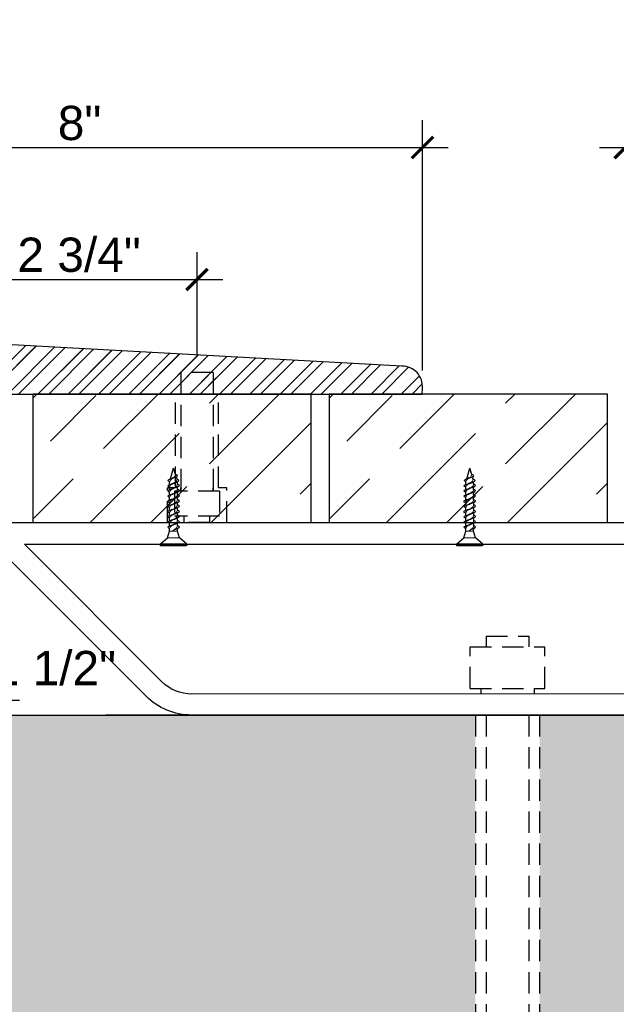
# Model space of a CAD drawing. Header units: inches. Extents: x 13.5 to 67, y 51.4 to 78.9.
# Tile 7 of 12: x 30.1 to 37.1, y 58 to 69.5. Entities that reach past the tile are written whole.
import ezdxf

# ---------------------------------------------------------------- set-up
doc = ezdxf.new("R2010")
doc.units = ezdxf.units.IN
doc.header["$MEASUREMENT"] = 0
doc.linetypes.add('DASHED', pattern=[0.75, 0.5, -0.25])
doc.linetypes.add('HIDDEN', pattern=[0.375, 0.25, -0.125])
for name, color, linetype in [('L-DETL-DIMS', 1, 'Continuous'), ('L-DETL-HIDD', 150, 'HIDDEN'), ('L-DETL-LIGHT', 247, 'Continuous'), ('L-DETL-LINE-BOLD', 3, 'Continuous'), ('L-DETL-LINE-MEDM-BOLD', 2, 'Continuous'), ('L-DETL-LINE-MEDM-FINE', 1, 'Continuous'), ('L-DETL-PATT-FINE', 96, 'Continuous'), ('L-DETL-PATT-MEDM', 135, 'Continuous')]:
    doc.layers.add(name, color=color, linetype=linetype)
doc.styles.add('Arial', font='arial.ttf')
doc.dimstyles.new('(IN) 3$0', dxfattribs={"dimscale": 4, "dimtxt": 0.1, "dimasz": 0.0625, "dimexe": 0.08, "dimexo": 0.05, "dimgap": 0.02, "dimtad": 1, "dimdec": 3, "dimzin": 3, "dimdsep": 46, "dimlunit": 4, "dimtxsty": 'Arial', "dimblk": 'ARCHTICK', "dimcen": 0.05, "dimdle": 0.075, "dimclrd": 256, "dimclre": 256, "dimclrt": 11, "dimadec": 0, "dimazin": 0, "dimtfac": 1, "dimtdec": 3, "dimtofl": 0, "dimtmove": 0, "dimatfit": 3, "dimldrblk": 'Arrowhead', "dimfxl": 1, "dimfrac": 2, "dimtolj": 1, "dimtzin": 0, "dimlwd": -1, "dimlwe": -1, "dimarcsym": 0})
pattern_1 = [(45, (-1110.0249, -2603.0828), (-0.176776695, 0.176776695), []), (45, (-1110.0249, -2602.9578), (-0.176776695, 0.176776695), [])]

# ---------------------------------------------------------------- blocks, each defined once
blk = doc.blocks.new('_ARCHTICK')
at = {"linetype": 'ByBlock', "const_width": 0.15}
blk.add_lwpolyline([(-0.5, -0.5), (0.5, 0.5)], dxfattribs=at)
blk = doc.blocks.new('*D27')
at = {"layer": 'Defpoints', "color": 0, "transparency": 16777216}
for p in [(40.445, 67.988), (37.195, 65.109), (40.445, 65.109)]:
    blk.add_point(p, dxfattribs=at)
at = {"layer": 'L-DETL-DIMS', "transparency": 16777216}
for p, q in [((37.195, 65.309), (37.195, 68.308)), ((40.445, 65.309), (40.445, 68.308)), ((36.895, 67.988), (40.745, 67.988))]:
    blk.add_line(p, q, dxfattribs=at)
at = {"layer": 'L-DETL-DIMS', "transparency": 16777216, "xscale": 0.25, "yscale": 0.25, "zscale": 0.25, "rotation": 180}
blk.add_blockref('_ARCHTICK', (37.195, 67.988), dxfattribs=at)
at = {"layer": 'L-DETL-DIMS', "transparency": 16777216, "xscale": 0.25, "yscale": 0.25, "zscale": 0.25}
blk.add_blockref('_ARCHTICK', (40.445, 67.988), dxfattribs=at)
at = {"layer": 'L-DETL-DIMS', "color": 11, "transparency": 16777216, "insert": (38.736, 68.275), "char_height": 0.4, "attachment_point": 5, "style": 'Arial'}
blk.add_mtext('\\A1;3 1/4" TYP.', dxfattribs=at)
blk = doc.blocks.new('Arrowhead')
blk.add_line((0, 0), (-1, 0))
at = {"const_width": 0.125}
blk.add_lwpolyline([(-0.251, 0.36), (0, 0), (-0.251, -0.36)], dxfattribs=at)
blk = doc.blocks.new('*D29')
at = {"layer": 'Defpoints', "color": 0, "transparency": 16777216}
for p in [(50.82, 71.32), (26.82, 66.446), (50.82, 64.809)]:
    blk.add_point(p, dxfattribs=at)
at = {"layer": 'L-DETL-DIMS', "transparency": 16777216}
for p, q in [((26.82, 66.646), (26.82, 71.64)), ((50.82, 65.009), (50.82, 71.64)), ((26.52, 71.32), (51.12, 71.32))]:
    blk.add_line(p, q, dxfattribs=at)
at = {"layer": 'L-DETL-DIMS', "transparency": 16777216, "xscale": 0.25, "yscale": 0.25, "zscale": 0.25, "rotation": 180}
blk.add_blockref('_ARCHTICK', (26.82, 71.32), dxfattribs=at)
at = {"layer": 'L-DETL-DIMS', "transparency": 16777216, "xscale": 0.25, "yscale": 0.25, "zscale": 0.25}
blk.add_blockref('_ARCHTICK', (50.82, 71.32), dxfattribs=at)
at = {"layer": 'L-DETL-DIMS', "color": 11, "transparency": 16777216, "insert": (38.262, 71.604), "char_height": 0.4, "attachment_point": 5, "style": 'Arial'}
blk.add_mtext('\\A1;2\'-0"', dxfattribs=at)
blk = doc.blocks.new('*D37')
at = {"layer": 'Defpoints', "color": 0, "transparency": 16777216}
for p in [(32.195, 66.446), (29.441, 65.359), (32.195, 65.359)]:
    blk.add_point(p, dxfattribs=at)
at = {"layer": 'L-DETL-DIMS', "transparency": 16777216}
for p, q in [((29.441, 65.559), (29.441, 66.766)), ((32.195, 65.559), (32.195, 66.766)), ((29.141, 66.446), (32.495, 66.446))]:
    blk.add_line(p, q, dxfattribs=at)
at = {"layer": 'L-DETL-DIMS', "transparency": 16777216, "xscale": 0.25, "yscale": 0.25, "zscale": 0.25, "rotation": 180}
blk.add_blockref('_ARCHTICK', (29.441, 66.446), dxfattribs=at)
at = {"layer": 'L-DETL-DIMS', "transparency": 16777216, "xscale": 0.25, "yscale": 0.25, "zscale": 0.25}
blk.add_blockref('_ARCHTICK', (32.195, 66.446), dxfattribs=at)
at = {"layer": 'L-DETL-DIMS', "color": 11, "transparency": 16777216, "insert": (30.818, 66.733), "char_height": 0.4, "attachment_point": 5, "style": 'Arial'}
blk.add_mtext('\\A1;2 3/4"', dxfattribs=at)
blk = doc.blocks.new('*U21')
for p, q in [((0, -4.98), (0, 4.98)), ((0, 4.98), (0.77, 4.98)), ((0.77, 4.98), (3.06, 2.3)), ((3.06, 2.3), (5.63, 1.53)), ((5.66, 1.53), (6.63, 1.53)), ((7.66, 1.53), (8.63, 1.53)), ((9.66, 1.53), (10.63, 1.53)), ((11.66, 1.53), (12.63, 1.53)), ((13.66, 1.53), (14.63, 1.53)), ((15.66, 1.53), (16.63, 1.53)), ((17.66, 1.53), (18.63, 1.53)), ((19.66, 1.53), (20.63, 1.53)), ((21.66, 1.53), (22.63, 1.53)), ((23.66, 1.53), (24.2, 1.53)), ((24.2, 1.53), (24.63, 1.43)), ((25.82, 1.15), (30, 0)), ((27.56, -0.81), (30, 0)), ((0.77, -4.98), (3.06, -2.3)), ((3.06, -2.3), (5.63, -1.53)), ((5.63, -1.53), (6.73, -1.53)), ((7.75, -1.54), (8.75, -1.53)), ((9.75, -1.54), (10.75, -1.53)), ((11.75, -1.54), (12.75, -1.53)), ((13.75, -1.54), (14.75, -1.53)), ((15.75, -1.54), (16.75, -1.53)), ((17.78, -1.53), (18.78, -1.53)), ((18.7, -1.36), (18.7, -1.36)), ((19.78, -1.53), (20.78, -1.53)), ((21.78, -1.53), (22.78, -1.53)), ((23.78, -1.53), (24.78, -1.53)), ((25.7, -1.36), (26.62, -1.06)), ((0.77, -4.98), (0, -4.98))]:
    blk.add_line(p, q)
at = {"lineweight": 15}
for p, q in [((0.77, 4.98), (0.77, -4.98)), ((3.06, -2.3), (3.06, 2.3))]:
    blk.add_line(p, q, dxfattribs=at)
at = {"lineweight": 5}
for p, q in [((5.63, -1.53), (5.63, 1.53)), ((5.63, 0.49), (6.73, -1.53)), ((7.66, 1.53), (8.75, -1.53)), ((9.66, 1.53), (10.75, -1.53)), ((11.66, 1.53), (12.75, -1.53)), ((13.66, 1.53), (14.75, -1.53)), ((15.66, 1.53), (16.75, -1.53)), ((17.66, 1.53), (18.75, -1.53)), ((19.66, 1.53), (20.75, -1.53)), ((21.66, 1.53), (22.75, -1.53)), ((23.66, 1.53), (24.67, -1.36)), ((25.67, 1.44), (26.47, -0.81))]:
    blk.add_line(p, q, dxfattribs=at)
at = {"lineweight": 15}
for points, start_tangent, end_tangent in [([(7.75, -1.53), (7.11, -1.28), (6.17, -0.29), (5.63, 0.55)], (-0.99352, 0.113659), (-0.389557, 0.921002)), ([(6.63, 1.53), (7.27, 1.28), (8.01, 0.1), (8.75, -1.53)], (0.99352, -0.113659), (0.389557, -0.921002)), ([(9.78, -1.53), (9.14, -1.28), (8.32, -0.1), (7.66, 1.53)], (-0.99352, 0.113659), (-0.389557, 0.921002)), ([(8.63, 1.53), (9.27, 1.28), (10.01, 0.1), (10.75, -1.53)], (0.99352, -0.113659), (0.389557, -0.921002)), ([(11.78, -1.53), (11.14, -1.28), (10.32, -0.1), (9.66, 1.53)], (-0.99352, 0.113659), (-0.389557, 0.921002)), ([(10.63, 1.53), (11.27, 1.28), (12.01, 0.1), (12.75, -1.53)], (0.99352, -0.113659), (0.389557, -0.921002)), ([(13.78, -1.53), (13.14, -1.28), (12.32, -0.1), (11.66, 1.53)], (-0.99352, 0.113659), (-0.389557, 0.921002)), ([(12.63, 1.53), (13.27, 1.28), (14.01, 0.1), (14.75, -1.53)], (0.99352, -0.113659), (0.389557, -0.921002)), ([(15.78, -1.53), (15.14, -1.28), (14.32, -0.1), (13.66, 1.53)], (-0.99352, 0.113659), (-0.389557, 0.921002)), ([(14.63, 1.53), (15.27, 1.28), (16.01, 0.1), (16.75, -1.53)], (0.99352, -0.113659), (0.389557, -0.921002)), ([(17.78, -1.53), (17.14, -1.28), (16.32, -0.1), (15.66, 1.53)], (-0.99352, 0.113659), (-0.389557, 0.921002)), ([(16.63, 1.53), (17.27, 1.28), (18.01, 0.1), (18.75, -1.53)], (0.99352, -0.113659), (0.389557, -0.921002)), ([(19.78, -1.53), (19.14, -1.28), (18.32, -0.1), (17.66, 1.53)], (-0.99352, 0.113659), (-0.389557, 0.921002)), ([(18.63, 1.53), (19.27, 1.28), (20.01, 0.1), (20.75, -1.53)], (0.99352, -0.113659), (0.389557, -0.921002)), ([(21.78, -1.53), (21.14, -1.28), (20.32, -0.1), (19.66, 1.53)], (-0.99352, 0.113659), (-0.389557, 0.921002)), ([(20.63, 1.53), (21.27, 1.28), (22.01, 0.1), (22.75, -1.53)], (0.99352, -0.113659), (0.389557, -0.921002)), ([(23.78, -1.53), (23.14, -1.28), (22.32, -0.1), (21.66, 1.53)], (-0.99352, 0.113659), (-0.389557, 0.921002)), ([(22.63, 1.53), (23.27, 1.28), (23.93, 0.06), (24.67, -1.36)], (0.99352, -0.113659), (0.389557, -0.921002)), ([(25.7, -1.36), (25.06, -1.11), (24.32, -0.09), (23.66, 1.53)], (-0.99352, 0.113659), (-0.389557, 0.921002)), ([(26.47, -0.81), (25.29, 1.21), (24.63, 1.43)], (-0.496909, 0.867802), (-0.991248, 0.132009)), ([(27.56, -0.81), (26.93, -0.63), (26.17, 0.52), (25.73, 1.29)], (-0.990453, 0.137848), (-0.537265, 0.843413))]:
    blk.add_spline(points, degree=3, dxfattribs=dict(at, start_tangent=start_tangent, end_tangent=end_tangent))
for points, start_tangent, end_tangent in [([(6.63, 1.53), (7.2, 2.25), (7.66, 1.53)], (0.571797, 0.820395), (0.389557, -0.921002)), ([(8.63, 1.53), (9.2, 2.25), (9.66, 1.53)], (0.571797, 0.820395), (0.389557, -0.921002)), ([(10.63, 1.53), (11.2, 2.25), (11.66, 1.53)], (0.571797, 0.820395), (0.389557, -0.921002)), ([(12.63, 1.53), (13.2, 2.25), (13.66, 1.53)], (0.571797, 0.820395), (0.389557, -0.921002)), ([(14.63, 1.53), (15.2, 2.25), (15.66, 1.53)], (0.571797, 0.820395), (0.389557, -0.921002)), ([(16.63, 1.53), (17.2, 2.25), (17.66, 1.53)], (0.571797, 0.820395), (0.389557, -0.921002)), ([(18.63, 1.53), (19.2, 2.25), (19.66, 1.53)], (0.571797, 0.820395), (0.389557, -0.921002)), ([(20.63, 1.53), (21.2, 2.25), (21.66, 1.53)], (0.571797, 0.820395), (0.389557, -0.921002)), ([(22.63, 1.53), (23.2, 2.25), (23.66, 1.53)], (0.571797, 0.820395), (0.389557, -0.921002)), ([(24.63, 1.43), (25.21, 2.16), (25.67, 1.44)], (0.571797, 0.820395), (0.389557, -0.921002)), ([(6.73, -1.54), (7.29, -2.25), (7.75, -1.54)], (0.571797, -0.820395), (0.389557, 0.921002)), ([(8.75, -1.54), (9.32, -2.25), (9.78, -1.54)], (0.571797, -0.820395), (0.389557, 0.921002)), ([(10.75, -1.54), (11.32, -2.25), (11.78, -1.54)], (0.571797, -0.820395), (0.389557, 0.921002)), ([(12.75, -1.54), (13.32, -2.25), (13.78, -1.54)], (0.571797, -0.820395), (0.389557, 0.921002)), ([(14.75, -1.54), (15.32, -2.25), (15.78, -1.54)], (0.571797, -0.820395), (0.389557, 0.921002)), ([(16.75, -1.54), (17.32, -2.25), (17.78, -1.54)], (0.571797, -0.820395), (0.389557, 0.921002)), ([(18.75, -1.54), (19.32, -2.25), (19.78, -1.54)], (0.571797, -0.820395), (0.389557, 0.921002)), ([(20.75, -1.54), (21.32, -2.25), (21.78, -1.54)], (0.571797, -0.820395), (0.389557, 0.921002)), ([(22.75, -1.54), (23.32, -2.25), (23.78, -1.54)], (0.571797, -0.820395), (0.389557, 0.921002)), ([(24.67, -1.36), (25.24, -2.08), (25.7, -1.37)], (0.571797, -0.820395), (0.389557, 0.921002)), ([(26.47, -0.81), (27.04, -1.54), (27.56, -0.81)], (0.571797, -0.820395), (0.389557, 0.921002))]:
    blk.add_spline(points, degree=3, dxfattribs=dict(start_tangent=start_tangent, end_tangent=end_tangent))
blk = doc.blocks.new('*D25')
at = {"layer": 'Defpoints', "color": 0, "transparency": 16777216}
for p in [(26.82, 67.988), (34.827, 67.988), (34.827, 65.183)]:
    blk.add_point(p, dxfattribs=at)
at = {"layer": 'L-DETL-DIMS', "transparency": 16777216}
for p, q in [((26.82, 68.188), (26.82, 68.308)), ((34.827, 65.383), (34.827, 68.308)), ((26.52, 67.988), (35.127, 67.988))]:
    blk.add_line(p, q, dxfattribs=at)
at = {"layer": 'L-DETL-DIMS', "transparency": 16777216, "xscale": 0.25, "yscale": 0.25, "zscale": 0.25, "rotation": 180}
blk.add_blockref('_ARCHTICK', (26.82, 67.988), dxfattribs=at)
at = {"layer": 'L-DETL-DIMS', "transparency": 16777216, "xscale": 0.25, "yscale": 0.25, "zscale": 0.25}
blk.add_blockref('_ARCHTICK', (34.827, 67.988), dxfattribs=at)
at = {"layer": 'L-DETL-DIMS', "color": 11, "transparency": 16777216, "insert": (30.823, 68.272), "char_height": 0.4, "attachment_point": 5, "style": 'Arial'}
blk.add_mtext('\\A1;8"', dxfattribs=at)
blk = doc.blocks.new('*D40')
at = {"layer": 'Defpoints', "color": 0, "transparency": 16777216}
for p in [(29.82, 61.535), (28.32, 61.067), (29.82, 61.067)]:
    blk.add_point(p, dxfattribs=at)
at = {"layer": 'L-DETL-DIMS', "transparency": 16777216}
for p, q in [((28.32, 61.267), (28.32, 61.855)), ((29.82, 61.267), (29.82, 61.855)), ((28.02, 61.535), (30.12, 61.535))]:
    blk.add_line(p, q, dxfattribs=at)
at = {"layer": 'L-DETL-DIMS', "transparency": 16777216, "xscale": 0.25, "yscale": 0.25, "zscale": 0.25, "rotation": 180}
blk.add_blockref('_ARCHTICK', (28.32, 61.535), dxfattribs=at)
at = {"layer": 'L-DETL-DIMS', "transparency": 16777216, "xscale": 0.25, "yscale": 0.25, "zscale": 0.25}
blk.add_blockref('_ARCHTICK', (29.82, 61.535), dxfattribs=at)
at = {"layer": 'L-DETL-DIMS', "color": 11, "transparency": 16777216, "insert": (30.529, 61.906), "char_height": 0.4, "attachment_point": 5, "style": 'Arial'}
blk.add_mtext('\\A1;1 1/2"', dxfattribs=at)

msp = doc.modelspace()

# ---------------------------------------------------------------- hatches: boundary and pattern name
at = {"layer": 'L-DETL-PATT-FINE'}
h = msp.add_hatch(dxfattribs=at)
h.set_pattern_fill('STEEL', color=256, scale=2)
h.set_pattern_definition(pattern_1)
edge = h.paths.add_edge_path()
edge.add_arc((27.3217, 64.6045), 0.5043, 90.21664, 185.56327, ccw=False)
edge.add_line((27.3198, 65.1088), (34.8251, 65.1088))
edge.add_line((34.8251, 65.1088), (34.8259, 65.1759))
edge.add_arc((34.5907, 65.199), 0.2364, 354.40326, 450.72178)
edge.add_line((34.5877, 65.4353), (26.404, 65.8805))
edge.add_arc((26.3938, 65.6917), 0.1891, 86.90256, 203.0388)
edge.add_line((26.2198, 65.6177), (26.6674, 64.6112))
edge.add_arc((26.7666, 64.672), 0.1164, 211.50569, 270)
edge.add_line((26.7666, 64.5556), (26.8198, 64.5556))
h = msp.add_hatch(dxfattribs=at)
h.set_pattern_fill('STEEL', color=256, scale=2)
h.set_pattern_definition(pattern_1)
edge = h.paths.add_edge_path()
edge.add_line((26.8198, 64.5556), (26.8198, 65.0188))
edge.add_arc((26.9098, 65.0188), 0.09, 90, 180, ccw=False)
edge.add_line((26.9098, 65.1088), (32.4448, 65.1088))
edge.add_line((32.4448, 65.1088), (32.4448, 65.1759))
edge.add_arc((32.0428, 65.1725), 0.402, 0.48343, 85.90372)
edge.add_line((32.0715, 65.5735), (26.404, 65.8805))
edge.add_arc((26.3938, 65.6917), 0.1891, 86.90256, 203.0388)
edge.add_line((26.2198, 65.6177), (26.6674, 64.6112))
edge.add_arc((26.7666, 64.672), 0.1164, 211.50569, 270)
edge.add_line((26.7666, 64.5556), (26.8198, 64.5556))
h = msp.add_hatch(dxfattribs=at)
h.set_pattern_fill('GOST_WOOD', color=256, scale=0.25, angle=315)
h.set_pattern_definition([(45, (-1062.262, -2747.8699), (1.0606602, -1.0606602), [2.5, -0.5]), (45, (-1062.262, -2748.577), (1.0606602, -1.0606602), [1.5, -0.375, 0.75, -0.375]), (45, (-1062.4388, -2749.4609), (1.0606602, -1.0606602), [2.5, -0.5])])
h.paths.add_polyline_path([(30.2781, 65.1088), (30.2781, 63.6088), (32.5281, 63.6088), (33.0281, 63.6088), (33.5281, 63.6088), (33.5281, 65.1088)])
h = msp.add_hatch(dxfattribs=at)
h.set_pattern_fill('GOST_WOOD', color=256, scale=0.25, angle=315)
h.set_pattern_definition([(45, (-1058.8036, -2747.8699), (1.0606602, -1.0606602), [2.5, -0.5]), (45, (-1058.8036, -2748.577), (1.0606602, -1.0606602), [1.5, -0.375, 0.75, -0.375]), (45, (-1058.9804, -2749.4609), (1.0606602, -1.0606602), [2.5, -0.5])])
h.paths.add_polyline_path([(33.7365, 65.1088), (33.7365, 63.6088), (35.9865, 63.6088), (36.4865, 63.6088), (36.9865, 63.6088), (36.9865, 65.1088)])
at = {"layer": 'L-DETL-PATT-MEDM'}
h = msp.add_hatch(dxfattribs=at)
h.set_pattern_fill('AR-CONC', color=256, scale=0.1, style=0)
h.set_pattern_definition([(50, (26.8198, 52.9639), (0.71726, -0.062752), [0.075, -0.825]), (355, (26.8198, 52.9639), (-0.138751, 0.752192), [0.06, -0.66]), (100.4514, (26.8796, 52.9587), (0.578509, 0.68944), [0.06374, -0.701142]), (46.1842, (26.8198, 53.1639), (1.06724, -0.16552), [0.1125, -1.2375]), (96.6356, (26.9087, 53.1501), (0.93466, 0.97412), [0.09561, -1.051714]), (351.184, (26.8198, 53.1639), (0.93466, 0.97412), [0.09, -0.99]), (21, (26.9198, 53.1139), (0.596907, -0.402619), [0.075, -0.825]), (326, (26.9198, 53.1139), (0.243315, 0.72515), [0.06, -0.66]), (71.4514, (26.96954, 53.08035), (0.840222, 0.322531), [0.06374, -0.701142]), (37.5, (26.8198, 52.9639), (0.0121599, 0.3328939), [0, -0.652, 0, -0.67, 0, -0.6625]), (7.5, (26.8198, 52.9639), (0.2630695, 0.3944117), [0, -0.382, 0, -0.637, 0, -0.2525]), (327.5, (26.5968, 52.9639), (0.5338224, -0.022555), [0, -0.25, 0, -0.78, 0, -1.035]), (317.5, (26.4968, 52.9639), (0.583186, 0.100105), [0, -0.325, 0, -0.518, 0, -0.735])])
h.paths.add_polyline_path([(35.4448, 61.3588), (29.8198, 61.3588), (29.8198, 59.8588), (29.8198, 53.2215), (38.9516, 53.2215), (39.0453, 52.9639), (39.2328, 53.4791), (39.3266, 53.2215), (50.8198, 53.2215), (50.8198, 59.8588), (47.8198, 59.8588), (47.8198, 61.3588), (42.1948, 61.3588), (42.1948, 55.7338), (41.4448, 55.7338), (41.4448, 61.3588), (36.1948, 61.3588), (36.1948, 55.7338), (35.4448, 55.7338)])

# ---------------------------------------------------------------- linework, layer by layer
at = {"layer": 'L-DETL-DIMS'}
msp.add_lwpolyline([(26.8198, 64.5556), (26.8198, 64.5556, -0.441817), (27.3198, 65.1088, 0), (34.8251, 65.1088), (34.8259, 65.1759, 0.446895), (34.5877, 65.4353), (26.404, 65.8805, 0.5550864), (26.2198, 65.6177), (26.6674, 64.6112, 0.26092), (26.7666, 64.5556)], format="xyb", close=True, dxfattribs=at)
at = {"layer": 'L-DETL-HIDD'}
for p, q in [((31.9448, 64.0119), (31.9448, 65.1088)), ((32.4448, 64.0119), (32.4448, 65.1088)), ((31.9323, 63.9744), (31.9323, 63.6838)), ((32.4573, 63.9744), (32.4573, 63.6838)), ((35.3823, 61.6713), (35.3823, 62.1557)), ((36.2573, 61.6713), (36.2573, 62.1557))]:
    msp.add_line(p, q, dxfattribs=at)
for points in [[(32.3823, 65.3588), (32.0073, 65.3588)], [(32.0073, 65.3588), (32.0073, 63.9744)], [(32.3823, 65.3588), (32.0073, 65.3588)], [(32.3823, 65.3588), (32.3823, 63.9744)], [(31.848, 63.6088), (31.848, 64.0119)], [(31.9448, 64.0119), (31.848, 64.0119)], [(32.4573, 63.9744), (31.9323, 63.9744)], [(32.0073, 63.9744), (32.0073, 64.0119)], [(32.3823, 63.9744), (32.3823, 64.0119)], [(32.5416, 64.0119), (32.4448, 64.0119)], [(32.5416, 63.6088), (32.5416, 64.0119)], [(32.4573, 63.6838), (31.9323, 63.6838)], [(32.0448, 63.6088), (32.0448, 63.6838)], [(32.3448, 63.6088), (32.0448, 63.6088)], [(32.3448, 63.6088), (32.3448, 63.6838)], [(35.5698, 62.2807), (35.5698, 62.1557)], [(35.5698, 62.2807), (36.0698, 62.2807)], [(36.0698, 62.2807), (36.0698, 62.1557)], [(35.3823, 62.1557), (36.2573, 62.1557)], [(35.3823, 61.6713), (36.2573, 61.6713)], [(35.5073, 61.6713), (35.5073, 61.6088)], [(36.1323, 61.6713), (36.1323, 61.6088)], [(35.4448, 61.3588), (35.4448, 55.7338)], [(35.5698, 61.3588), (35.5698, 55.8588)], [(36.0698, 61.3588), (36.0698, 55.8588)], [(36.1948, 61.3588), (36.1948, 55.7338)]]:
    msp.add_lwpolyline(points, dxfattribs=at)
at = {"layer": 'L-DETL-LINE-BOLD'}
msp.add_lwpolyline([(29.8198, 61.3588), (47.8198, 61.3588)], dxfattribs=at)
at = {"layer": 'L-DETL-LINE-MEDM-BOLD'}
for points in [[(30.2781, 63.6088), (32.5281, 63.6088), (33.0281, 63.6088), (33.5281, 63.6088), (33.5281, 65.1088), (30.2781, 65.1088)], [(33.7365, 63.6088), (35.9865, 63.6088), (36.4865, 63.6088), (36.9865, 63.6088), (36.9865, 65.1088), (33.7365, 65.1088)]]:
    msp.add_lwpolyline(points, close=True, dxfattribs=at)
at = {"layer": 'L-DETL-LINE-MEDM-FINE'}
for points in [[(28.8198, 63.3597), (28.8198, 63.6088), (49.3198, 63.6088)], [(31.3198, 63.6088), (31.6948, 63.6088)], [(32.6948, 63.6088), (32.6948, 63.6088)], [(36.1948, 63.6088), (36.5698, 63.6088)], [(32.3198, 61.3588), (45.3198, 61.3588)]]:
    msp.add_lwpolyline(points, dxfattribs=at)
for points in [[(32.1305, 61.3597, -0.1988576), (31.6003, 61.5794), (29.82, 63.3597)], [(32.1353, 61.605, -0.1989124), (31.7817, 61.7515), (30.1782, 63.355), (48.4625, 63.355)], [(48.8198, 63.3588), (47.0395, 61.5784, -0.1989124), (46.5091, 61.3588), (31.1303, 61.3588)], [(48.4662, 63.3588), (46.8627, 61.7552, -0.1989124), (46.5091, 61.6088), (32.1345, 61.605)]]:
    msp.add_lwpolyline(points, format="xyb", dxfattribs=at)

# ---------------------------------------------------------------- block references
at = {"layer": 'L-DETL-LIGHT', "linetype": 'DASHED', "xscale": 0.03029059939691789, "yscale": 0.03029059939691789, "zscale": 0.03029059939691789, "rotation": 90}
for p in [(31.9202, 63.3356), (35.3785, 63.3356)]:
    msp.add_blockref('*U21', p, dxfattribs=at)

# ---------------------------------------------------------------- dimensions: what is measured, and where the dimension line sits
at = {"layer": 'L-DETL-DIMS'}
dim = msp.add_linear_dim(base=(50.8198, 71.3198), p1=(26.8198, 66.4462), p2=(50.8198, 64.8088), dimstyle='(IN) 3$0', dxfattribs=at)
dim.commit()
dim.dimension.update_dxf_attribs({"geometry": '*D29', "text_midpoint": (38.2622, 71.3198), "dimtype": 160})
dim = msp.add_linear_dim(base=(40.4448, 67.9882), p1=(37.1948, 65.1088), p2=(40.4448, 65.1088), text='<> TYP.', dimstyle='(IN) 3$0', dxfattribs=at)
dim.commit()
dim.dimension.update_dxf_attribs({"geometry": '*D27', "text_midpoint": (38.7365, 67.9882), "dimtype": 160})
for base, p1, p2, picture, middle in [((34.8265, 67.9882), (26.8198, 67.9882), (34.8265, 65.1832), '*D25', (30.8232, 68.2724)), ((32.19479, 66.44624), (29.44125, 65.35878), (32.19479, 65.35878), '*D37', (30.81802, 66.7332))]:
    dim = msp.add_linear_dim(base=base, p1=p1, p2=p2, dimstyle='(IN) 3$0', override={"dimtmove": 1}, dxfattribs=at)
    dim.commit()
    dim.dimension.update_dxf_attribs({"geometry": picture, "text_midpoint": middle})
dim = msp.add_linear_dim(base=(29.82, 61.5353), p1=(28.3196, 61.0667), p2=(29.82, 61.0667), dimstyle='(IN) 3$0', override={"dimtmove": 1}, dxfattribs=at)
dim.commit()
dim.dimension.update_dxf_attribs({"geometry": '*D40', "text_midpoint": (30.5293, 61.619), "dimtype": 160})

doc.saveas('drawing.dxf')
